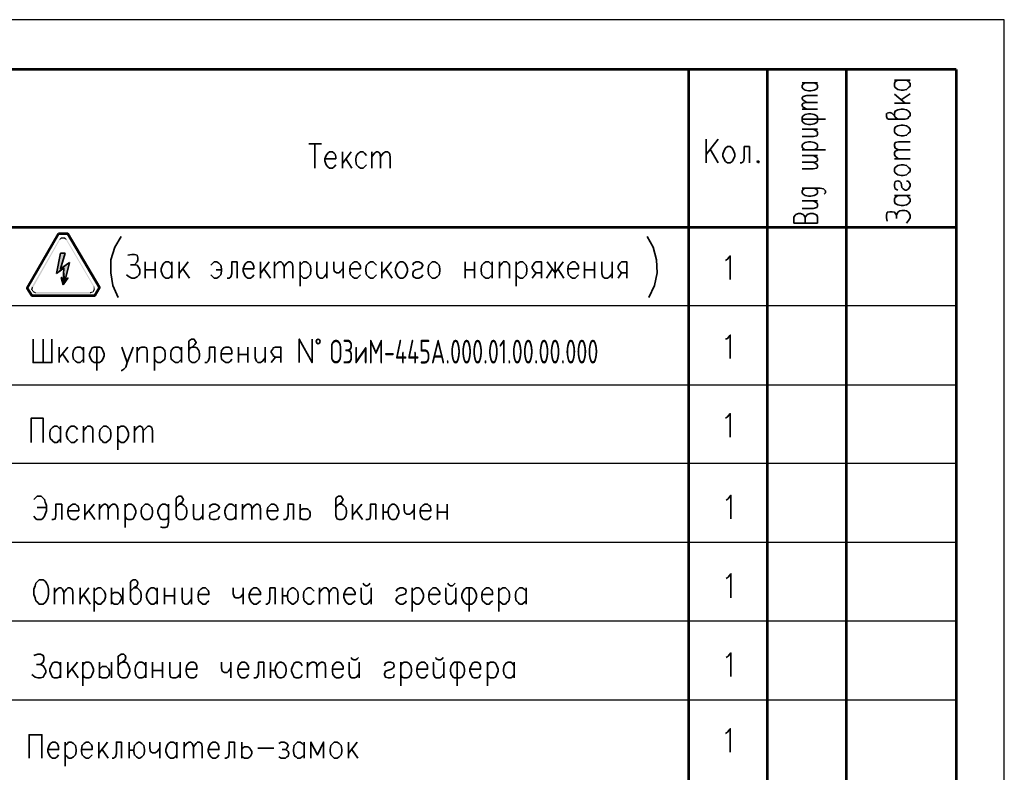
# Model space of a CAD drawing. Header units: millimetres. Extents: x -4 to 206, y 6 to 303.
# Tile 11 of 11: x 82 to 206, y 208 to 303. Entities that reach past the tile are written whole.
import ezdxf
from ezdxf.xclip import XClip

# ---------------------------------------------------------------- set-up
doc = ezdxf.new("R2010")
doc.units = ezdxf.units.MM
doc.header["$MEASUREMENT"] = 0
doc.header["$XCLIPFRAME"] = 0
doc.layers.get('0').update_dxf_attribs({"linetype": 'CONTINUOUS'})
doc.styles.add('simplex', font='simplex.shx', dxfattribs={"width": 0.9})

# ---------------------------------------------------------------- blocks, each defined once
blk = doc.blocks.new('MF4_2')
at = {"color": 7, "linetype": 'Continuous', "lineweight": 53, "true_color": 0x000007}
for p, q in [((165.95, 297.01), (165.95, 118.03)), ((175.85, 297.01), (175.85, 118.03)), ((185.84, 297.01), (185.84, 118.03))]:
    blk.add_line(p, q, dxfattribs=at)
blk = doc.blocks.new('MF607_4')
at = {"color": 7, "linetype": 'Continuous', "lineweight": 53, "true_color": 0x000007}
blk.add_lwpolyline([(199.73, 297.01), (199.73, 11.51), (15.75, 11.51)], dxfattribs=at)

msp = doc.modelspace()

# ---------------------------------------------------------------- hatches: boundary and pattern name
at = {"true_color": 0x000007}
for points in [[(86.53, 275.59), (83.23, 269.49), (83.06, 269.58)], [(86.61, 275.51), (86.53, 275.59), (83.23, 269.49)], [(86.78, 275.84), (86.87, 275.67), (86.53, 275.59)], [(86.87, 275.67), (86.53, 275.59), (86.61, 275.51)], [(87.21, 275.84), (87.12, 275.67), (86.78, 275.84)], [(87.12, 275.67), (86.78, 275.84), (86.87, 275.67)], [(87.38, 275.51), (87.21, 275.84), (87.12, 275.67)], [(87.46, 275.59), (87.38, 275.51), (87.21, 275.84)], [(90.93, 269.66), (87.38, 275.51), (87.46, 275.59)], [(90.85, 269.58), (90.93, 269.66), (87.38, 275.51)], [(86.7, 273.81), (86.19, 271.27), (86.7, 271.86)], [(86.7, 271.86), (87.29, 273.81), (86.7, 273.81)], [(87.8, 272.63), (86.7, 271.86), (87.12, 271.95)], [(87.8, 272.63), (87.12, 271.95), (87.29, 270.43)], [(87.12, 271.95), (86.7, 271.86), (86.19, 271.27)], [(87.12, 271.95), (87.04, 270.43), (87.29, 270.43)], [(86.78, 270.76), (87.04, 269.83), (87.04, 270.43)], [(87.63, 270.68), (87.29, 270.43), (87.04, 269.83)], [(87.04, 270.43), (87.04, 269.83), (87.29, 270.43)], [(91.02, 269.24), (90.85, 269.24), (90.93, 269.66)], [(90.85, 269.24), (90.93, 269.66), (90.85, 269.58)], [(83.06, 269.58), (83.23, 269.49), (82.97, 269.24)], [(83.23, 269.49), (82.97, 269.24), (83.14, 269.24)], [(82.97, 269.24), (83.14, 269.24), (83.23, 268.9)], [(83.14, 269.24), (83.23, 268.9), (83.31, 268.99)], [(83.23, 268.9), (83.31, 268.99), (83.57, 268.73)], [(83.31, 268.99), (83.57, 268.73), (83.57, 268.9)], [(83.57, 268.9), (83.57, 268.73), (90.42, 268.9)], [(83.57, 268.73), (90.42, 268.9), (90.42, 268.73)], [(90.42, 268.9), (90.85, 268.9), (90.76, 268.99)], [(90.42, 268.73), (90.42, 268.9), (90.85, 268.9)], [(90.85, 268.9), (90.76, 268.99), (91.02, 269.24)], [(90.76, 268.99), (91.02, 269.24), (90.85, 269.24)]]:
    msp.add_hatch(color=7, dxfattribs=at).paths.add_polyline_path(points)

# ---------------------------------------------------------------- linework, layer by layer
at = {"color": 7, "linetype": 'Continuous', "lineweight": 25}
for p, q in [((205.79, 303.3), (-4.17, 303.3)), ((205.79, 6.31), (205.79, 303.3))]:
    msp.add_line(p, q, dxfattribs=at)
at = {"color": 7, "linetype": 'Continuous', "lineweight": 53, "true_color": 0x000007}
for p, q in [((199.73, 297.01), (15.75, 297.01)), ((15.75, 277.11), (199.73, 277.11))]:
    msp.add_line(p, q, dxfattribs=at)
at = {"color": 7, "linetype": 'Continuous', "lineweight": 35, "true_color": 0x000007}
for p, q in [((180.26, 295.32), (182.2, 295.32)), ((191.94, 295.66), (193.89, 295.66)), ((191.94, 293.88), (193.29, 292.78)), ((192.79, 293.2), (193.89, 293.96)), ((180.26, 292.02), (182.2, 292.02)), ((191.94, 292.78), (193.89, 292.78)), ((180.26, 290.75), (183.22, 290.75)), ((180.26, 289.48), (182.2, 289.48)), ((118.03, 287.61), (119.63, 287.61)), ((118.79, 287.61), (118.79, 284.56)), ((169.67, 288.21), (168.15, 286.26)), ((168.15, 288.21), (168.15, 285.24)), ((173.65, 287.27), (173.65, 285.24)), ((122.26, 286.6), (122.26, 284.56)), ((123.36, 286.6), (122.26, 285.16)), ((125.98, 286.6), (125.98, 284.56)), ((169.67, 285.24), (168.66, 286.94)), ((180.26, 286.85), (183.22, 286.85)), ((182.2, 286.17), (180.26, 286.17)), ((122.68, 285.75), (123.44, 284.56)), ((191.94, 285.75), (193.89, 285.75)), ((191.94, 281.09), (193.89, 281.09)), ((180.26, 280.42), (182.2, 280.42)), ((192.19, 278.64), (192.19, 278.21)), ((86.7, 273.81), (86.19, 271.27)), ((86.7, 273.81), (87.29, 273.81)), ((87.8, 272.63), (87.29, 270.43)), ((96.01, 272.37), (95.5, 272.37)), ((97.37, 272.71), (97.37, 270.68)), ((98.64, 272.71), (98.64, 270.68)), ((100.75, 272.71), (100.75, 270.68)), ((101.68, 272.71), (101.68, 270.68)), ((102.79, 272.71), (101.68, 271.27)), ((108.97, 272.71), (108.97, 270.68)), ((111.93, 272.71), (111.93, 270.68)), ((113.03, 272.71), (111.93, 271.27)), ((113.71, 272.71), (113.71, 270.68)), ((116.92, 272.71), (116.92, 269.66)), ((120.31, 272.71), (120.31, 270.68)), ((122.34, 272.71), (122.34, 270.68)), ((127.25, 272.71), (127.25, 270.68)), ((128.44, 272.71), (127.25, 271.27)), ((137.75, 272.71), (137.75, 270.68)), ((138.94, 272.71), (138.94, 270.68)), ((141.14, 272.71), (141.14, 270.68)), ((142.07, 272.71), (142.07, 270.68)), ((144.19, 272.71), (144.19, 269.66)), ((149.1, 272.71), (149.1, 270.68)), ((152.82, 272.71), (152.82, 270.68)), ((154.09, 272.71), (154.09, 270.68)), ((156.29, 272.71), (156.29, 270.68)), ((87.12, 271.95), (86.19, 271.27)), ((87.12, 271.95), (87.04, 270.43)), ((97.37, 271.7), (98.64, 271.7)), ((102.11, 271.86), (102.95, 270.68)), ((107.02, 271.7), (106.34, 271.7)), ((112.35, 271.86), (113.2, 270.68)), ((127.76, 271.86), (128.52, 270.68)), ((137.75, 271.7), (138.94, 271.7)), ((146.22, 270.68), (146.73, 271.36)), ((148, 270.68), (148.76, 271.86)), ((149.44, 271.86), (150.2, 270.68)), ((152.82, 271.7), (154.09, 271.7)), ((157.06, 270.68), (157.48, 271.36)), ((84.5, 262.97), (84.5, 260.01)), ((86.53, 261.96), (86.53, 260.01)), ((87.63, 261.96), (86.53, 260.6)), ((86.95, 261.11), (87.71, 260.01)), ((89.58, 261.96), (89.58, 260.01)), ((91.27, 261.96), (91.27, 259)), ((96.36, 261.96), (96.36, 260.01)), ((98.56, 261.96), (98.56, 259)), ((101.94, 261.96), (101.94, 260.01)), ((106.18, 261.96), (106.18, 260.01)), ((109.14, 261.96), (109.14, 260.01)), ((109.14, 261.03), (110.33, 261.03)), ((110.33, 261.96), (110.33, 260.01)), ((112.53, 261.96), (112.53, 260.01)), ((113.29, 260.01), (113.8, 260.69)), ((86.7, 251.97), (86.7, 249.94)), ((89.58, 251.97), (89.58, 249.94)), ((93.9, 251.97), (93.9, 249)), ((96.01, 251.97), (96.01, 249.94)), ((83.74, 241.72), (84.92, 241.72)), ((86.87, 242.15), (86.87, 240.2)), ((89.75, 242.15), (89.75, 240.2)), ((90.93, 242.15), (89.75, 240.71)), ((90.25, 241.3), (91.02, 240.2)), ((91.61, 242.15), (91.61, 240.2)), ((94.83, 242.15), (94.83, 239.18)), ((104.65, 242.15), (104.65, 240.2)), ((108.8, 242.15), (108.8, 240.2)), ((109.64, 242.15), (109.64, 240.2)), ((116.08, 242.15), (116.08, 240.2)), ((116.92, 242.15), (116.92, 240.2)), ((123.53, 242.15), (123.53, 240.2)), ((124.71, 242.15), (123.53, 240.71)), ((124.04, 241.3), (124.8, 240.2)), ((126.49, 242.15), (126.49, 240.2)), ((127.42, 242.15), (127.42, 240.2)), ((131.32, 242.15), (131.32, 240.2)), ((134.28, 242.15), (134.28, 240.2)), ((134.28, 241.13), (135.47, 241.13)), ((135.47, 242.15), (135.47, 240.2)), ((85.94, 231.56), (85.94, 229.53)), ((89.15, 231.56), (89.15, 229.53)), ((90.25, 231.56), (89.15, 230.12)), ((90.93, 231.56), (90.93, 228.6)), ((93.13, 231.56), (93.13, 229.53)), ((94.57, 231.56), (94.57, 229.53)), ((98.89, 231.56), (98.89, 229.53)), ((99.82, 231.56), (99.82, 229.53)), ((101.09, 231.56), (101.09, 229.53)), ((103.21, 231.56), (103.21, 229.53)), ((109.73, 231.56), (109.73, 229.53)), ((113.79, 231.56), (113.79, 229.53)), ((114.72, 231.56), (114.72, 229.53)), ((119.38, 231.56), (119.38, 229.53)), ((125.9, 231.56), (125.9, 229.53)), ((131.06, 231.56), (131.06, 228.6)), ((136.57, 231.56), (136.57, 229.53)), ((138.26, 231.56), (138.26, 228.6)), ((141.99, 231.56), (141.99, 228.6)), ((145.46, 231.56), (145.46, 229.53)), ((89.58, 230.72), (90.42, 229.53)), ((99.82, 230.55), (101.09, 230.55)), ((84.16, 221.91), (83.65, 221.91)), ((86.7, 222.17), (86.7, 220.22)), ((87.63, 222.17), (87.63, 220.22)), ((88.82, 222.17), (87.63, 220.73)), ((88.14, 221.32), (88.9, 220.22)), ((89.49, 222.17), (89.49, 219.2)), ((91.61, 222.17), (91.61, 220.22)), ((93.13, 222.17), (93.13, 220.22)), ((97.45, 222.17), (97.45, 220.22)), ((98.3, 222.17), (98.3, 220.22)), ((99.57, 222.17), (99.57, 220.22)), ((101.77, 222.17), (101.77, 220.22)), ((108.2, 222.17), (108.2, 220.22)), ((112.35, 222.17), (112.35, 220.22)), ((113.2, 222.17), (113.2, 220.22)), ((117.86, 222.17), (117.86, 220.22)), ((124.38, 222.17), (124.38, 220.22)), ((129.62, 222.17), (129.62, 219.2)), ((135.04, 222.17), (135.04, 220.22)), ((136.74, 222.17), (136.74, 219.2)), ((140.55, 222.17), (140.55, 219.2)), ((143.93, 222.17), (143.93, 220.22)), ((98.3, 221.15), (99.57, 221.15)), ((87.29, 212.09), (87.29, 209.04)), ((91.52, 212.09), (91.52, 210.06)), ((92.63, 212.09), (91.52, 210.65)), ((94.4, 212.09), (94.4, 210.06)), ((95.33, 212.09), (95.33, 210.06)), ((99.23, 212.09), (99.23, 210.06)), ((101.35, 212.09), (101.35, 210.06)), ((102.28, 212.09), (102.28, 210.06)), ((108.63, 212.09), (108.63, 210.06)), ((109.56, 212.09), (109.56, 210.06)), ((111.59, 211.33), (113.62, 211.33)), ((117.43, 212.09), (117.43, 210.06)), ((123.02, 212.09), (123.02, 210.06)), ((124.12, 212.09), (123.02, 210.65)), ((91.95, 211.16), (92.71, 210.06)), ((123.44, 211.16), (124.21, 210.06))]:
    msp.add_line(p, q, dxfattribs=at)
at = {"color": 7, "linetype": 'Continuous', "lineweight": 25, "true_color": 0x000007}
for p, q in [((25.65, 267.21), (199.73, 267.21)), ((25.65, 257.22), (199.73, 257.22)), ((25.65, 247.31), (199.73, 247.31)), ((25.65, 237.32), (199.73, 237.32)), ((25.65, 227.41), (199.73, 227.41)), ((25.65, 217.42), (199.73, 217.42))]:
    msp.add_line(p, q, dxfattribs=at)
at = {"color": 7, "linetype": 'Continuous', "lineweight": 35, "true_color": 0x000007}
for points in [[(181.78, 295.32), (182.12, 295.15), (182.2, 294.98), (182.2, 294.72), (182.12, 294.56), (181.95, 294.47), (181.78, 294.39), (181.36, 294.3), (181.1, 294.3), (180.68, 294.39), (180.42, 294.56), (180.26, 294.72), (180.26, 294.98), (180.42, 295.15), (180.68, 295.32)], [(193.46, 295.66), (193.72, 295.49), (193.89, 295.23), (193.89, 294.89), (193.72, 294.72), (193.63, 294.64), (193.46, 294.47), (193.04, 294.39), (192.79, 294.39), (192.36, 294.47), (192.02, 294.72), (191.94, 294.89), (191.94, 295.23), (192.02, 295.49), (192.36, 295.66)], [(180.85, 292.86), (180.42, 293.12), (180.26, 293.29), (180.26, 293.45), (180.42, 293.62), (180.85, 293.71), (182.2, 293.71)], [(180.85, 292.02), (180.42, 292.27), (180.26, 292.44), (180.26, 292.61), (180.42, 292.78), (180.85, 292.86), (182.2, 292.86)], [(192.36, 290.75), (192.02, 291), (191.94, 291.17), (191.6, 291.51), (191.35, 291.59), (191.01, 291.51), (190.92, 291.42), (190.92, 291.08), (191.01, 290.83), (191.18, 290.75), (193.29, 290.75), (193.63, 290.83), (193.72, 291), (193.89, 291.17), (193.89, 291.51), (193.72, 291.76), (193.46, 291.93), (193.04, 292.02), (192.79, 292.02), (192.36, 291.93), (192.02, 291.76), (191.94, 291.51), (191.94, 291.17)], [(180.26, 288.54), (181.69, 288.54), (182.12, 288.63), (182.2, 288.8), (182.2, 289.05), (182.12, 289.22), (181.69, 289.48)], [(173.65, 287.27), (172.97, 287.27), (172.97, 285.83), (172.89, 285.41), (172.64, 285.24), (172.47, 285.24)], [(180.68, 286.85), (180.42, 287.02), (180.26, 287.19), (180.26, 287.44), (180.42, 287.61), (180.68, 287.78), (181.1, 287.87), (181.36, 287.87), (181.78, 287.78), (182.12, 287.61), (182.2, 287.44), (182.2, 287.19), (182.12, 287.02), (181.78, 286.85)], [(192.45, 286.85), (192.02, 287.1), (191.94, 287.36), (191.94, 287.53), (192.02, 287.78), (192.45, 287.87), (193.89, 287.87)], [(120.06, 285.75), (121.41, 285.75), (121.41, 286), (121.33, 286.34), (121.24, 286.43), (120.99, 286.6), (120.65, 286.6), (120.4, 286.43), (120.23, 286.17), (120.06, 285.75), (120.06, 285.5), (120.23, 284.99), (120.4, 284.73), (120.65, 284.56), (120.99, 284.56), (121.24, 284.73), (121.41, 284.99)], [(125.31, 286.17), (125.05, 286.43), (124.88, 286.6), (124.54, 286.6), (124.29, 286.43), (124.04, 286.17), (123.95, 285.75), (123.95, 285.5), (124.04, 284.99), (124.29, 284.73), (124.54, 284.56), (124.88, 284.56), (125.05, 284.73), (125.31, 284.99)], [(125.98, 286), (126.32, 286.43), (126.58, 286.6), (126.75, 286.6), (127, 286.43), (127.08, 286), (127.08, 284.56)], [(127.08, 286), (127.42, 286.43), (127.68, 286.6), (127.93, 286.6), (128.19, 286.43), (128.27, 286), (128.27, 284.56)], [(181.69, 286.17), (182.12, 285.92), (182.2, 285.75), (182.2, 285.58), (182.12, 285.41), (181.69, 285.33), (180.26, 285.33)], [(192.45, 285.75), (192.02, 286.09), (191.94, 286.26), (191.94, 286.51), (192.02, 286.68), (192.45, 286.85), (193.89, 286.85)], [(181.69, 285.33), (182.12, 285.07), (182.2, 284.9), (182.2, 284.73), (182.12, 284.56), (181.69, 284.48), (180.26, 284.48)], [(192.36, 281.77), (192.02, 281.94), (191.94, 282.28), (191.94, 282.53), (192.02, 282.87), (192.36, 282.96), (192.62, 282.87), (192.79, 282.7), (192.87, 282.11), (193.04, 281.94), (193.29, 281.77), (193.46, 281.77), (193.72, 281.94), (193.89, 282.28), (193.89, 282.53), (193.72, 282.87), (193.46, 282.96)], [(180.68, 282.02), (180.51, 281.94), (180.42, 281.86), (180.26, 281.69), (180.26, 281.43), (180.42, 281.26), (180.68, 281.09), (181.1, 281.01), (181.36, 281.01), (181.78, 281.09), (182.12, 281.26), (182.2, 281.43), (182.2, 281.69), (182.12, 281.86), (181.78, 282.02)], [(180.26, 282.02), (182.54, 282.02), (182.96, 281.94), (183.05, 281.86), (183.22, 281.69), (183.22, 281.43), (183.05, 281.26)], [(193.46, 281.09), (193.72, 280.84), (193.89, 280.67), (193.89, 280.33), (193.72, 280.08), (193.63, 279.99), (193.46, 279.91), (193.04, 279.82), (192.79, 279.82), (192.36, 279.91), (192.02, 280.08), (191.94, 280.33), (191.94, 280.67), (192.02, 280.84), (192.36, 281.09)], [(180.26, 279.48), (181.69, 279.48), (182.12, 279.57), (182.2, 279.74), (182.2, 279.99), (182.12, 280.16), (181.69, 280.42)], [(179.24, 278.38), (179.24, 277.62), (182.2, 277.62), (182.2, 278.38), (182.12, 278.64), (181.95, 278.72), (181.69, 278.81), (181.27, 278.81), (180.93, 278.72), (180.85, 278.64), (180.68, 278.38), (180.68, 277.62)], [(179.24, 278.38), (179.41, 278.64), (179.49, 278.72), (179.83, 278.81), (180.09, 278.81), (180.42, 278.72), (180.51, 278.64), (180.68, 278.38)], [(191.01, 277.88), (190.92, 278.3), (190.92, 278.64), (191.01, 278.98), (191.35, 279.06), (191.6, 279.06), (191.94, 278.98), (192.19, 278.64), (192.36, 278.98), (192.62, 279.15), (192.87, 279.23), (193.21, 279.23), (193.46, 279.15), (193.72, 278.98), (193.89, 278.64), (193.89, 278.3), (193.72, 277.96), (193.46, 277.62)], [(94.32, 275.93), (93.56, 274.57), (93.05, 272.97), (93.05, 271.36), (93.3, 269.75), (93.98, 268.22)], [(160.95, 268.22), (161.63, 269.75), (161.97, 271.36), (161.88, 272.97), (161.46, 274.57), (160.7, 275.93)], [(87.29, 273.81), (86.7, 271.86), (87.8, 272.63)], [(95.17, 273.56), (95.67, 273.64), (96.01, 273.64), (96.35, 273.56), (96.44, 273.22), (96.44, 272.97), (96.35, 272.71), (96.01, 272.37), (96.35, 272.29), (96.6, 271.95), (96.69, 271.7), (96.69, 271.36), (96.6, 271.1), (96.35, 270.85), (96.01, 270.68), (95.67, 270.68), (95.33, 270.85), (95, 271.1)], [(170.6, 272.88), (170.86, 273.05), (171.2, 273.47), (171.2, 270.51)], [(100.75, 271.1), (100.58, 270.85), (100.33, 270.68), (99.99, 270.68), (99.74, 270.85), (99.65, 270.93), (99.57, 271.1), (99.4, 271.53), (99.4, 271.86), (99.57, 272.29), (99.74, 272.54), (99.99, 272.71), (100.33, 272.71), (100.58, 272.54), (100.75, 272.29)], [(105.66, 272.29), (105.92, 272.54), (106.09, 272.71), (106.43, 272.71), (106.68, 272.54), (106.93, 272.29), (107.02, 271.86), (107.02, 271.53), (106.93, 271.1), (106.68, 270.85), (106.43, 270.68), (106.09, 270.68), (105.92, 270.85), (105.66, 271.1)], [(108.97, 272.71), (108.29, 272.71), (108.29, 271.27), (108.2, 270.85), (107.95, 270.68), (107.7, 270.68)], [(109.73, 271.86), (111.08, 271.86), (111.08, 272.12), (111, 272.37), (110.91, 272.54), (110.66, 272.71), (110.32, 272.71), (110.07, 272.54), (109.9, 272.29), (109.73, 271.86), (109.73, 271.53), (109.9, 271.1), (110.07, 270.85), (110.32, 270.68), (110.66, 270.68), (110.91, 270.85), (111.08, 271.1)], [(113.71, 272.12), (114.05, 272.54), (114.3, 272.71), (114.55, 272.71), (114.72, 272.54), (114.89, 272.12), (114.89, 270.68)], [(114.89, 272.12), (115.23, 272.54), (115.49, 272.71), (115.65, 272.71), (115.91, 272.54), (115.99, 272.12), (115.99, 270.68)], [(116.92, 272.29), (117.18, 272.54), (117.35, 272.71), (117.69, 272.71), (117.94, 272.54), (118.19, 272.29), (118.28, 271.86), (118.28, 271.53), (118.19, 271.1), (117.94, 270.85), (117.69, 270.68), (117.35, 270.68), (117.18, 270.85), (116.92, 271.1)], [(119.04, 272.71), (119.04, 271.27), (119.21, 270.85), (119.46, 270.68), (119.8, 270.68), (119.97, 270.85), (120.31, 271.27)], [(121.16, 272.71), (121.16, 271.95), (121.24, 271.53), (121.5, 271.36), (121.84, 271.36), (122, 271.53), (122.34, 271.95)], [(123.19, 271.86), (124.54, 271.86), (124.54, 272.12), (124.46, 272.37), (124.29, 272.54), (124.12, 272.71), (123.78, 272.71), (123.53, 272.54), (123.27, 272.29), (123.19, 271.86), (123.19, 271.53), (123.27, 271.1), (123.53, 270.85), (123.78, 270.68), (124.12, 270.68), (124.29, 270.85), (124.54, 271.1)], [(126.58, 272.29), (126.32, 272.54), (126.15, 272.71), (125.81, 272.71), (125.56, 272.54), (125.31, 272.29), (125.22, 271.86), (125.22, 271.53), (125.31, 271.1), (125.56, 270.85), (125.81, 270.68), (126.15, 270.68), (126.32, 270.85), (126.58, 271.1)], [(131.15, 272.29), (131.23, 272.54), (131.57, 272.71), (131.91, 272.71), (132.25, 272.54), (132.42, 272.29), (132.25, 271.95), (132.08, 271.86), (131.49, 271.7), (131.23, 271.53), (131.15, 271.27), (131.15, 271.1), (131.23, 270.85), (131.57, 270.68), (131.91, 270.68), (132.25, 270.85), (132.42, 271.1)], [(141.14, 271.1), (140.89, 270.85), (140.72, 270.68), (140.38, 270.68), (140.12, 270.85), (140.04, 270.93), (139.87, 271.1), (139.78, 271.53), (139.78, 271.86), (139.87, 272.29), (140.12, 272.54), (140.38, 272.71), (140.72, 272.71), (140.89, 272.54), (141.14, 272.29)], [(142.07, 272.12), (142.41, 272.54), (142.58, 272.71), (143, 272.71), (143.17, 272.54), (143.34, 272.29), (143.34, 270.68)], [(144.19, 272.29), (144.44, 272.54), (144.7, 272.71), (145.03, 272.71), (145.2, 272.54), (145.46, 272.29), (145.54, 271.86), (145.54, 271.53), (145.46, 271.1), (145.2, 270.85), (145.03, 270.68), (144.7, 270.68), (144.44, 270.85), (144.19, 271.1)], [(147.4, 270.68), (147.4, 272.71), (146.73, 272.71), (146.47, 272.54), (146.39, 272.37), (146.22, 272.12), (146.22, 271.95), (146.39, 271.7), (146.47, 271.53), (146.73, 271.36), (147.4, 271.36)], [(150.11, 272.71), (149.1, 271.36), (148.08, 272.71)], [(150.71, 271.86), (152.06, 271.86), (152.06, 272.12), (151.98, 272.37), (151.81, 272.54), (151.64, 272.71), (151.3, 272.71), (151.05, 272.54), (150.79, 272.29), (150.71, 271.86), (150.71, 271.53), (150.79, 271.1), (151.05, 270.85), (151.3, 270.68), (151.64, 270.68), (151.81, 270.85), (152.06, 271.1)], [(155.02, 272.71), (155.02, 271.27), (155.11, 270.85), (155.36, 270.68), (155.7, 270.68), (155.96, 270.85), (156.29, 271.27)], [(158.16, 270.68), (158.16, 272.71), (157.48, 272.71), (157.31, 272.54), (157.14, 272.37), (157.06, 272.12), (157.06, 271.95), (157.14, 271.7), (157.31, 271.53), (157.48, 271.36), (158.16, 271.36)], [(87.04, 270.43), (86.78, 270.76), (87.04, 269.83)], [(87.04, 269.83), (87.63, 270.68), (87.29, 270.43)], [(170.6, 262.97), (170.86, 263.06), (171.2, 263.48), (171.2, 260.52)], [(83.23, 262.97), (83.23, 260.01), (85.6, 260.01), (85.6, 262.97)], [(102.87, 261.54), (103.04, 261.87), (103.3, 261.96), (103.64, 262.3), (103.81, 262.55), (103.64, 262.81), (103.55, 262.97), (103.21, 262.97), (102.96, 262.81), (102.87, 262.72), (102.87, 260.6), (102.96, 260.27), (103.04, 260.18), (103.3, 260.01), (103.64, 260.01), (103.89, 260.18), (104.14, 260.43), (104.23, 260.86), (104.23, 261.11), (104.14, 261.54), (103.89, 261.87), (103.64, 261.96), (103.3, 261.96)], [(116.82, 260.01), (116.82, 262.97), (118.43, 260.01), (118.43, 262.97)], [(89.58, 260.43), (89.32, 260.18), (89.15, 260.01), (88.82, 260.01), (88.56, 260.18), (88.48, 260.27), (88.31, 260.43), (88.22, 260.86), (88.22, 261.11), (88.31, 261.54), (88.56, 261.87), (88.82, 261.96), (89.15, 261.96), (89.32, 261.87), (89.58, 261.54)], [(94.41, 261.96), (95.09, 260.01), (95.85, 261.96)], [(96.36, 261.45), (96.69, 261.87), (96.95, 261.96), (97.29, 261.96), (97.54, 261.87), (97.63, 261.54), (97.63, 260.01)], [(98.56, 261.54), (98.73, 261.87), (98.98, 261.96), (99.32, 261.96), (99.57, 261.87), (99.83, 261.54), (99.91, 261.11), (99.91, 260.86), (99.83, 260.43), (99.57, 260.18), (99.32, 260.01), (98.98, 260.01), (98.73, 260.18), (98.56, 260.43)], [(101.94, 260.43), (101.69, 260.18), (101.52, 260.01), (101.18, 260.01), (100.93, 260.18), (100.84, 260.27), (100.67, 260.43), (100.59, 260.86), (100.59, 261.11), (100.67, 261.54), (100.93, 261.87), (101.18, 261.96), (101.52, 261.96), (101.69, 261.87), (101.94, 261.54)], [(106.18, 261.96), (105.5, 261.96), (105.5, 260.6), (105.33, 260.18), (105.16, 260.01), (104.91, 260.01)], [(106.94, 261.11), (108.29, 261.11), (108.29, 261.45), (108.21, 261.7), (108.12, 261.87), (107.87, 261.96), (107.53, 261.96), (107.28, 261.87), (107.02, 261.54), (106.94, 261.11), (106.94, 260.86), (107.02, 260.43), (107.28, 260.18), (107.53, 260.01), (107.87, 260.01), (108.12, 260.18), (108.29, 260.43)], [(111.26, 261.96), (111.26, 260.6), (111.43, 260.18), (111.6, 260.01), (111.93, 260.01), (112.19, 260.18), (112.53, 260.6)], [(114.47, 260.01), (114.47, 261.96), (113.8, 261.96), (113.54, 261.87), (113.46, 261.7), (113.29, 261.45), (113.29, 261.28), (113.46, 261.03), (113.54, 260.86), (113.8, 260.69), (114.47, 260.69)], [(95.09, 260.01), (94.92, 259.42), (94.66, 259.16), (94.41, 259), (94.32, 259)], [(170.6, 252.98), (170.86, 253.15), (171.2, 253.58), (171.2, 250.61)], [(82.97, 249.94), (82.97, 252.98), (84.5, 252.98), (84.5, 249.94)], [(86.7, 250.36), (86.44, 250.11), (86.28, 249.94), (85.94, 249.94), (85.68, 250.11), (85.6, 250.27), (85.43, 250.36), (85.34, 250.78), (85.34, 251.12), (85.43, 251.54), (85.68, 251.8), (85.94, 251.97), (86.28, 251.97), (86.44, 251.8), (86.7, 251.54)], [(88.82, 251.54), (88.65, 251.8), (88.39, 251.97), (88.05, 251.97), (87.8, 251.8), (87.63, 251.54), (87.46, 251.12), (87.46, 250.78), (87.63, 250.36), (87.8, 250.11), (88.05, 249.94), (88.39, 249.94), (88.65, 250.11), (88.82, 250.36)], [(89.58, 251.38), (89.92, 251.8), (90.09, 251.97), (90.42, 251.97), (90.68, 251.8), (90.76, 251.54), (90.76, 249.94)], [(93.9, 251.54), (94.06, 251.8), (94.32, 251.97), (94.66, 251.97), (94.91, 251.8), (95.08, 251.54), (95.25, 251.12), (95.25, 250.78), (95.08, 250.36), (94.91, 250.11), (94.66, 249.94), (94.32, 249.94), (94.06, 250.11), (93.9, 250.36)], [(96.01, 251.38), (96.35, 251.8), (96.6, 251.97), (96.77, 251.97), (97.03, 251.8), (97.11, 251.38), (97.11, 249.94)], [(97.11, 251.38), (97.54, 251.8), (97.71, 251.97), (97.96, 251.97), (98.21, 251.8), (98.3, 251.38), (98.3, 249.94)], [(83.31, 242.74), (83.57, 242.99), (83.74, 243.16), (84.24, 243.16), (84.41, 242.99), (84.67, 242.74), (84.75, 242.4), (84.92, 241.98), (84.92, 241.3), (84.75, 240.88), (84.67, 240.62), (84.41, 240.28), (84.24, 240.2), (83.74, 240.2), (83.57, 240.28), (83.31, 240.62)], [(101.26, 241.72), (101.52, 241.98), (101.68, 242.15), (102.02, 242.4), (102.19, 242.74), (102.02, 242.99), (101.94, 243.16), (101.6, 243.16), (101.35, 242.99), (101.26, 242.82), (101.26, 240.71), (101.35, 240.45), (101.52, 240.28), (101.68, 240.2), (102.02, 240.2), (102.28, 240.28), (102.53, 240.62), (102.62, 241.05), (102.62, 241.3), (102.53, 241.72), (102.28, 241.98), (102.02, 242.15), (101.68, 242.15)], [(121.41, 241.72), (121.58, 241.98), (121.84, 242.15), (122.17, 242.4), (122.34, 242.74), (122.17, 242.99), (122.09, 243.16), (121.75, 243.16), (121.5, 242.99), (121.41, 242.82), (121.41, 240.71), (121.5, 240.45), (121.58, 240.28), (121.84, 240.2), (122.17, 240.2), (122.43, 240.28), (122.68, 240.62), (122.77, 241.05), (122.77, 241.3), (122.68, 241.72), (122.43, 241.98), (122.17, 242.15), (121.84, 242.15)], [(170.69, 242.65), (170.94, 242.82), (171.28, 243.25), (171.28, 240.28)], [(86.87, 242.15), (86.11, 242.15), (86.11, 240.71), (86.02, 240.28), (85.77, 240.2), (85.6, 240.2)], [(87.63, 241.3), (88.98, 241.3), (88.98, 241.55), (88.9, 241.89), (88.73, 241.98), (88.56, 242.15), (88.22, 242.15), (87.97, 241.98), (87.71, 241.72), (87.63, 241.3), (87.63, 241.05), (87.71, 240.62), (87.97, 240.28), (88.22, 240.2), (88.56, 240.2), (88.73, 240.28), (88.98, 240.62)], [(91.61, 241.55), (91.95, 241.98), (92.2, 242.15), (92.37, 242.15), (92.63, 241.98), (92.71, 241.55), (92.71, 240.2)], [(92.71, 241.55), (93.05, 241.98), (93.3, 242.15), (93.56, 242.15), (93.73, 241.98), (93.9, 241.55), (93.9, 240.2)], [(94.83, 241.72), (95, 241.98), (95.25, 242.15), (95.59, 242.15), (95.84, 241.98), (96.01, 241.72), (96.18, 241.3), (96.18, 241.05), (96.01, 240.62), (95.84, 240.28), (95.59, 240.2), (95.25, 240.2), (95, 240.28), (94.83, 240.62)], [(100.33, 241.72), (100.25, 241.89), (100.16, 241.98), (99.91, 242.15), (99.57, 242.15), (99.31, 241.98), (99.14, 241.72), (98.98, 241.3), (98.98, 241.05), (99.14, 240.62), (99.31, 240.28), (99.57, 240.2), (99.91, 240.2), (100.16, 240.28), (100.33, 240.62)], [(100.33, 242.15), (100.33, 239.86), (100.25, 239.44), (100.16, 239.27), (99.91, 239.18), (99.57, 239.18), (99.31, 239.27)], [(103.46, 242.15), (103.46, 240.71), (103.55, 240.28), (103.8, 240.2), (104.14, 240.2), (104.31, 240.28), (104.65, 240.71)], [(105.49, 241.72), (105.58, 241.98), (105.92, 242.15), (106.26, 242.15), (106.6, 241.98), (106.76, 241.72), (106.6, 241.47), (106.43, 241.3), (105.83, 241.13), (105.58, 241.05), (105.49, 240.71), (105.49, 240.62), (105.58, 240.28), (105.92, 240.2), (106.26, 240.2), (106.6, 240.28), (106.76, 240.62)], [(108.8, 240.62), (108.54, 240.28), (108.29, 240.2), (107.95, 240.2), (107.78, 240.28), (107.61, 240.45), (107.53, 240.62), (107.44, 241.05), (107.44, 241.3), (107.53, 241.72), (107.78, 241.98), (107.95, 242.15), (108.29, 242.15), (108.54, 241.98), (108.8, 241.72)], [(109.64, 241.55), (109.98, 241.98), (110.24, 242.15), (110.49, 242.15), (110.74, 241.98), (110.83, 241.55), (110.83, 240.2)], [(110.83, 241.55), (111.17, 241.98), (111.42, 242.15), (111.59, 242.15), (111.84, 241.98), (111.93, 241.55), (111.93, 240.2)], [(112.78, 241.3), (114.13, 241.3), (114.13, 241.55), (113.96, 241.89), (113.88, 241.98), (113.62, 242.15), (113.28, 242.15), (113.11, 241.98), (112.86, 241.72), (112.78, 241.3), (112.78, 241.05), (112.86, 240.62), (113.11, 240.28), (113.28, 240.2), (113.62, 240.2), (113.88, 240.28), (114.13, 240.62)], [(116.08, 242.15), (115.4, 242.15), (115.4, 240.71), (115.23, 240.28), (115.06, 240.2), (114.81, 240.2)], [(116.92, 241.3), (117.09, 241.47), (117.26, 241.55), (117.6, 241.55), (117.77, 241.55), (117.94, 241.47), (118.11, 241.3), (118.19, 241.05), (118.19, 240.71), (118.11, 240.45), (117.94, 240.28), (117.77, 240.2), (117.26, 240.2), (117.09, 240.28), (116.92, 240.45)], [(126.49, 242.15), (125.81, 242.15), (125.81, 240.71), (125.73, 240.28), (125.48, 240.2), (125.22, 240.2)], [(127.42, 241.13), (128.02, 241.13), (128.02, 241.3), (128.1, 241.72), (128.35, 241.98), (128.52, 242.15), (128.78, 242.15), (129.03, 241.98), (129.2, 241.72), (129.37, 241.3), (129.37, 241.05), (129.2, 240.62), (129.03, 240.28), (128.78, 240.2), (128.52, 240.2), (128.35, 240.28), (128.1, 240.62), (128.02, 241.05), (128.02, 241.13)], [(130.05, 242.15), (130.05, 241.47), (130.13, 241.05), (130.39, 240.88), (130.73, 240.88), (130.98, 241.05), (131.32, 241.47)], [(132.08, 241.3), (133.43, 241.3), (133.43, 241.55), (133.35, 241.89), (133.18, 241.98), (133.01, 242.15), (132.67, 242.15), (132.42, 241.98), (132.16, 241.72), (132.08, 241.3), (132.08, 241.05), (132.16, 240.62), (132.42, 240.28), (132.67, 240.2), (133.01, 240.2), (133.18, 240.28), (133.43, 240.62)], [(95.5, 231.14), (95.76, 231.39), (95.93, 231.56), (96.35, 231.82), (96.44, 232.16), (96.35, 232.41), (96.18, 232.58), (95.84, 232.58), (95.59, 232.41), (95.5, 232.24), (95.5, 230.12), (95.59, 229.87), (95.76, 229.7), (95.93, 229.53), (96.35, 229.53), (96.52, 229.7), (96.77, 229.95), (96.86, 230.38), (96.86, 230.72), (96.77, 231.14), (96.52, 231.39), (96.35, 231.56), (95.93, 231.56)], [(170.69, 232.75), (170.94, 232.92), (171.28, 233.34), (171.28, 230.29)], [(85.94, 230.97), (86.28, 231.39), (86.53, 231.56), (86.78, 231.56), (86.95, 231.39), (87.12, 230.97), (87.12, 229.53)], [(87.12, 230.97), (87.46, 231.39), (87.63, 231.56), (87.88, 231.56), (88.14, 231.39), (88.22, 230.97), (88.22, 229.53)], [(90.93, 231.14), (91.19, 231.39), (91.44, 231.56), (91.78, 231.56), (91.95, 231.39), (92.2, 231.14), (92.37, 230.72), (92.37, 230.38), (92.2, 229.95), (91.95, 229.7), (91.78, 229.53), (91.44, 229.53), (91.19, 229.7), (90.93, 229.95)], [(98.89, 229.95), (98.72, 229.7), (98.47, 229.53), (98.13, 229.53), (97.87, 229.7), (97.79, 229.87), (97.71, 229.95), (97.54, 230.38), (97.54, 230.72), (97.71, 231.14), (97.87, 231.39), (98.13, 231.56), (98.47, 231.56), (98.72, 231.39), (98.89, 231.14)], [(102.02, 231.56), (102.02, 230.12), (102.11, 229.7), (102.36, 229.53), (102.7, 229.53), (102.87, 229.7), (103.21, 230.12)], [(104.06, 230.72), (105.41, 230.72), (105.41, 230.97), (105.33, 231.22), (105.16, 231.39), (104.99, 231.56), (104.65, 231.56), (104.39, 231.39), (104.14, 231.14), (104.06, 230.72), (104.06, 230.38), (104.14, 229.95), (104.39, 229.7), (104.65, 229.53), (104.99, 229.53), (105.16, 229.7), (105.41, 229.95)], [(108.46, 231.56), (108.46, 230.8), (108.63, 230.38), (108.8, 230.29), (109.14, 230.29), (109.39, 230.38), (109.73, 230.8)], [(110.49, 230.72), (111.93, 230.72), (111.93, 230.97), (111.76, 231.22), (111.68, 231.39), (111.42, 231.56), (111.08, 231.56), (110.83, 231.39), (110.66, 231.14), (110.49, 230.72), (110.49, 230.38), (110.66, 229.95), (110.83, 229.7), (111.08, 229.53), (111.42, 229.53), (111.68, 229.7), (111.93, 229.95)], [(113.79, 231.56), (113.11, 231.56), (113.11, 230.12), (113.03, 229.7), (112.78, 229.53), (112.61, 229.53)], [(114.72, 230.55), (115.32, 230.55), (115.32, 230.72), (115.4, 231.14), (115.65, 231.39), (115.91, 231.56), (116.08, 231.56), (116.33, 231.39), (116.59, 231.14), (116.67, 230.72), (116.67, 230.38), (116.59, 229.95), (116.33, 229.7), (116.08, 229.53), (115.91, 229.53), (115.65, 229.7), (115.4, 229.95), (115.32, 230.38), (115.32, 230.55)], [(118.7, 231.14), (118.45, 231.39), (118.28, 231.56), (117.94, 231.56), (117.69, 231.39), (117.43, 231.14), (117.35, 230.72), (117.35, 230.38), (117.43, 229.95), (117.69, 229.7), (117.94, 229.53), (118.28, 229.53), (118.45, 229.7), (118.7, 229.95)], [(119.38, 230.97), (119.72, 231.39), (119.97, 231.56), (120.23, 231.56), (120.4, 231.39), (120.57, 230.97), (120.57, 229.53)], [(120.57, 230.97), (120.9, 231.39), (121.07, 231.56), (121.33, 231.56), (121.58, 231.39), (121.67, 230.97), (121.67, 229.53)], [(122.43, 230.72), (123.87, 230.72), (123.87, 230.97), (123.7, 231.22), (123.61, 231.39), (123.36, 231.56), (123.02, 231.56), (122.77, 231.39), (122.6, 231.14), (122.43, 230.72), (122.43, 230.38), (122.6, 229.95), (122.77, 229.7), (123.02, 229.53), (123.36, 229.53), (123.61, 229.7), (123.87, 229.95)], [(124.63, 231.56), (124.63, 230.12), (124.71, 229.7), (124.97, 229.53), (125.31, 229.53), (125.56, 229.7), (125.9, 230.12)], [(124.88, 232.16), (124.97, 231.99), (125.22, 231.82), (125.39, 231.82), (125.65, 231.99), (125.73, 232.16)], [(129.03, 231.14), (129.2, 231.39), (129.54, 231.56), (129.88, 231.56), (130.22, 231.39), (130.3, 231.14), (130.22, 230.8), (129.96, 230.72), (129.37, 230.55), (129.2, 230.38), (129.03, 230.12), (129.03, 229.95), (129.2, 229.7), (129.54, 229.53), (129.88, 229.53), (130.22, 229.7), (130.3, 229.95)], [(131.06, 231.14), (131.32, 231.39), (131.57, 231.56), (131.91, 231.56), (132.16, 231.39), (132.33, 231.14), (132.5, 230.72), (132.5, 230.38), (132.33, 229.95), (132.16, 229.7), (131.91, 229.53), (131.57, 229.53), (131.32, 229.7), (131.06, 229.95)], [(133.18, 230.72), (134.54, 230.72), (134.54, 230.97), (134.37, 231.22), (134.28, 231.39), (134.03, 231.56), (133.69, 231.56), (133.52, 231.39), (133.27, 231.14), (133.18, 230.72), (133.18, 230.38), (133.27, 229.95), (133.52, 229.7), (133.69, 229.53), (134.03, 229.53), (134.28, 229.7), (134.54, 229.95)], [(135.3, 231.56), (135.3, 230.12), (135.38, 229.7), (135.64, 229.53), (135.97, 229.53), (136.23, 229.7), (136.57, 230.12)], [(135.55, 232.16), (135.64, 231.99), (135.89, 231.82), (136.14, 231.82), (136.31, 231.99), (136.48, 232.16)], [(139.87, 230.72), (141.22, 230.72), (141.22, 230.97), (141.14, 231.22), (140.97, 231.39), (140.8, 231.56), (140.46, 231.56), (140.21, 231.39), (139.95, 231.14), (139.87, 230.72), (139.87, 230.38), (139.95, 229.95), (140.21, 229.7), (140.46, 229.53), (140.8, 229.53), (140.97, 229.7), (141.22, 229.95)], [(141.99, 231.14), (142.24, 231.39), (142.49, 231.56), (142.83, 231.56), (143, 231.39), (143.26, 231.14), (143.34, 230.72), (143.34, 230.38), (143.26, 229.95), (143, 229.7), (142.83, 229.53), (142.49, 229.53), (142.24, 229.7), (141.99, 229.95)], [(145.46, 229.95), (145.2, 229.7), (144.95, 229.53), (144.61, 229.53), (144.44, 229.7), (144.27, 229.87), (144.19, 229.95), (144.1, 230.38), (144.1, 230.72), (144.19, 231.14), (144.44, 231.39), (144.61, 231.56), (144.95, 231.56), (145.2, 231.39), (145.46, 231.14)], [(93.13, 230.72), (93.22, 230.8), (93.47, 230.97), (93.81, 230.97), (93.9, 230.97), (94.15, 230.8), (94.23, 230.72), (94.4, 230.38), (94.4, 230.12), (94.23, 229.87), (94.15, 229.7), (93.9, 229.53), (93.47, 229.53), (93.22, 229.7), (93.13, 229.87)], [(83.31, 223.01), (83.82, 223.18), (84.16, 223.18), (84.5, 223.01), (84.58, 222.76), (84.58, 222.5), (84.5, 222.17), (84.16, 221.91), (84.5, 221.74), (84.67, 221.49), (84.84, 221.15), (84.84, 220.9), (84.67, 220.64), (84.5, 220.3), (84.16, 220.22), (83.82, 220.22), (83.48, 220.3), (83.06, 220.64)], [(93.98, 221.74), (94.23, 222.08), (94.49, 222.17), (94.83, 222.5), (94.91, 222.76), (94.83, 223.01), (94.66, 223.18), (94.32, 223.18), (94.15, 223.01), (93.98, 222.93), (93.98, 220.73), (94.15, 220.47), (94.23, 220.3), (94.49, 220.22), (94.83, 220.22), (95.08, 220.3), (95.25, 220.64), (95.42, 221.06), (95.42, 221.32), (95.25, 221.74), (95.08, 222.08), (94.83, 222.17), (94.49, 222.17)], [(123.36, 222.76), (123.44, 222.59), (123.7, 222.5), (123.95, 222.5), (124.12, 222.59), (124.29, 222.76)], [(134.03, 222.76), (134.11, 222.59), (134.37, 222.5), (134.62, 222.5), (134.87, 222.59), (134.96, 222.76)], [(170.69, 222.76), (170.94, 222.93), (171.28, 223.35), (171.28, 220.39)], [(86.7, 220.64), (86.53, 220.3), (86.28, 220.22), (85.94, 220.22), (85.68, 220.3), (85.6, 220.47), (85.51, 220.64), (85.34, 221.06), (85.34, 221.32), (85.51, 221.74), (85.68, 222.08), (85.94, 222.17), (86.28, 222.17), (86.53, 222.08), (86.7, 221.74)], [(89.49, 221.74), (89.66, 222.08), (89.92, 222.17), (90.25, 222.17), (90.51, 222.08), (90.68, 221.74), (90.85, 221.32), (90.85, 221.06), (90.68, 220.64), (90.51, 220.3), (90.25, 220.22), (89.92, 220.22), (89.66, 220.3), (89.49, 220.64)], [(91.61, 221.32), (91.78, 221.49), (91.95, 221.66), (92.29, 221.66), (92.46, 221.66), (92.63, 221.49), (92.79, 221.32), (92.88, 221.06), (92.88, 220.73), (92.79, 220.47), (92.63, 220.3), (92.46, 220.22), (91.95, 220.22), (91.78, 220.3), (91.61, 220.47)], [(97.45, 220.64), (97.2, 220.3), (96.94, 220.22), (96.6, 220.22), (96.44, 220.3), (96.27, 220.47), (96.18, 220.64), (96.1, 221.06), (96.1, 221.32), (96.18, 221.74), (96.44, 222.08), (96.6, 222.17), (96.94, 222.17), (97.2, 222.08), (97.45, 221.74)], [(100.5, 222.17), (100.5, 220.73), (100.58, 220.3), (100.84, 220.22), (101.18, 220.22), (101.43, 220.3), (101.77, 220.73)], [(102.53, 221.32), (103.89, 221.32), (103.89, 221.66), (103.8, 221.91), (103.72, 222.08), (103.46, 222.17), (103.12, 222.17), (102.87, 222.08), (102.62, 221.74), (102.53, 221.32), (102.53, 221.06), (102.62, 220.64), (102.87, 220.3), (103.12, 220.22), (103.46, 220.22), (103.72, 220.3), (103.89, 220.64)], [(107.02, 222.17), (107.02, 221.49), (107.1, 221.06), (107.36, 220.9), (107.7, 220.9), (107.87, 221.06), (108.2, 221.49)], [(109.05, 221.32), (110.41, 221.32), (110.41, 221.66), (110.24, 221.91), (110.15, 222.08), (109.9, 222.17), (109.56, 222.17), (109.39, 222.08), (109.14, 221.74), (109.05, 221.32), (109.05, 221.06), (109.14, 220.64), (109.39, 220.3), (109.56, 220.22), (109.9, 220.22), (110.15, 220.3), (110.41, 220.64)], [(112.35, 222.17), (111.68, 222.17), (111.68, 220.73), (111.51, 220.3), (111.34, 220.22), (111.08, 220.22)], [(113.2, 221.15), (113.79, 221.15), (113.79, 221.32), (113.88, 221.74), (114.13, 222.08), (114.38, 222.17), (114.55, 222.17), (114.81, 222.08), (115.06, 221.74), (115.15, 221.32), (115.15, 221.06), (115.06, 220.64), (114.81, 220.3), (114.55, 220.22), (114.38, 220.22), (114.13, 220.3), (113.88, 220.64), (113.79, 221.06), (113.79, 221.15)], [(117.18, 221.74), (117.01, 222.08), (116.76, 222.17), (116.42, 222.17), (116.16, 222.08), (115.99, 221.74), (115.82, 221.32), (115.82, 221.06), (115.99, 220.64), (116.16, 220.3), (116.42, 220.22), (116.76, 220.22), (117.01, 220.3), (117.18, 220.64)], [(117.86, 221.66), (118.19, 222.08), (118.45, 222.17), (118.7, 222.17), (118.96, 222.08), (119.04, 221.66), (119.04, 220.22)], [(119.04, 221.66), (119.38, 222.08), (119.63, 222.17), (119.8, 222.17), (120.06, 222.08), (120.14, 221.66), (120.14, 220.22)], [(120.99, 221.32), (122.34, 221.32), (122.34, 221.66), (122.17, 221.91), (122.09, 222.08), (121.84, 222.17), (121.5, 222.17), (121.33, 222.08), (121.07, 221.74), (120.99, 221.32), (120.99, 221.06), (121.07, 220.64), (121.33, 220.3), (121.5, 220.22), (121.84, 220.22), (122.09, 220.3), (122.34, 220.64)], [(123.11, 222.17), (123.11, 220.73), (123.27, 220.3), (123.44, 220.22), (123.78, 220.22), (124.04, 220.3), (124.38, 220.73)], [(127.59, 221.74), (127.68, 222.08), (128.02, 222.17), (128.35, 222.17), (128.69, 222.08), (128.78, 221.74), (128.69, 221.49), (128.44, 221.32), (127.93, 221.15), (127.68, 221.06), (127.59, 220.73), (127.59, 220.64), (127.68, 220.3), (128.02, 220.22), (128.35, 220.22), (128.69, 220.3), (128.78, 220.64)], [(129.62, 221.74), (129.79, 222.08), (130.05, 222.17), (130.39, 222.17), (130.64, 222.08), (130.89, 221.74), (130.98, 221.32), (130.98, 221.06), (130.89, 220.64), (130.64, 220.3), (130.39, 220.22), (130.05, 220.22), (129.79, 220.3), (129.62, 220.64)], [(131.66, 221.32), (133.01, 221.32), (133.01, 221.66), (132.93, 221.91), (132.76, 222.08), (132.59, 222.17), (132.25, 222.17), (132, 222.08), (131.74, 221.74), (131.66, 221.32), (131.66, 221.06), (131.74, 220.64), (132, 220.3), (132.25, 220.22), (132.59, 220.22), (132.76, 220.3), (133.01, 220.64)], [(133.77, 222.17), (133.77, 220.73), (133.94, 220.3), (134.11, 220.22), (134.54, 220.22), (134.7, 220.3), (135.04, 220.73)], [(138.35, 221.32), (139.7, 221.32), (139.7, 221.66), (139.62, 221.91), (139.53, 222.08), (139.28, 222.17), (138.94, 222.17), (138.68, 222.08), (138.51, 221.74), (138.35, 221.32), (138.35, 221.06), (138.51, 220.64), (138.68, 220.3), (138.94, 220.22), (139.28, 220.22), (139.53, 220.3), (139.7, 220.64)], [(140.55, 221.74), (140.72, 222.08), (140.97, 222.17), (141.31, 222.17), (141.56, 222.08), (141.73, 221.74), (141.9, 221.32), (141.9, 221.06), (141.73, 220.64), (141.56, 220.3), (141.31, 220.22), (140.97, 220.22), (140.72, 220.3), (140.55, 220.64)], [(143.93, 220.64), (143.68, 220.3), (143.51, 220.22), (143.17, 220.22), (142.92, 220.3), (142.83, 220.47), (142.66, 220.64), (142.58, 221.06), (142.58, 221.32), (142.66, 221.74), (142.92, 222.08), (143.17, 222.17), (143.51, 222.17), (143.68, 222.08), (143.93, 221.74)], [(170.6, 213.19), (170.86, 213.36), (171.2, 213.78), (171.2, 210.82)], [(82.72, 210.06), (82.72, 213.02), (84.33, 213.02), (84.33, 210.06)], [(85.09, 211.16), (86.44, 211.16), (86.44, 211.5), (86.36, 211.75), (86.28, 211.92), (86.02, 212.09), (85.68, 212.09), (85.43, 211.92), (85.26, 211.67), (85.09, 211.16), (85.09, 210.9), (85.26, 210.48), (85.43, 210.23), (85.68, 210.06), (86.02, 210.06), (86.28, 210.23), (86.44, 210.48)], [(87.29, 211.67), (87.55, 211.92), (87.71, 212.09), (88.05, 212.09), (88.31, 211.92), (88.56, 211.67), (88.65, 211.16), (88.65, 210.9), (88.56, 210.48), (88.31, 210.23), (88.05, 210.06), (87.71, 210.06), (87.55, 210.23), (87.29, 210.48)], [(89.32, 211.16), (90.68, 211.16), (90.68, 211.5), (90.59, 211.75), (90.42, 211.92), (90.25, 212.09), (89.92, 212.09), (89.66, 211.92), (89.41, 211.67), (89.32, 211.16), (89.32, 210.9), (89.41, 210.48), (89.66, 210.23), (89.92, 210.06), (90.25, 210.06), (90.42, 210.23), (90.68, 210.48)], [(94.4, 212.09), (93.73, 212.09), (93.73, 210.65), (93.64, 210.23), (93.39, 210.06), (93.22, 210.06)], [(95.33, 211.07), (95.93, 211.07), (95.93, 211.16), (96.01, 211.67), (96.27, 211.92), (96.52, 212.09), (96.69, 212.09), (96.94, 211.92), (97.2, 211.67), (97.28, 211.16), (97.28, 210.9), (97.2, 210.48), (96.94, 210.23), (96.69, 210.06), (96.52, 210.06), (96.27, 210.23), (96.01, 210.48), (95.93, 210.9), (95.93, 211.07)], [(97.96, 212.09), (97.96, 211.33), (98.04, 210.9), (98.3, 210.74), (98.64, 210.74), (98.89, 210.9), (99.23, 211.33)], [(101.35, 210.48), (101.18, 210.23), (100.92, 210.06), (100.58, 210.06), (100.33, 210.23), (100.25, 210.31), (100.16, 210.48), (99.99, 210.9), (99.99, 211.16), (100.16, 211.67), (100.33, 211.92), (100.58, 212.09), (100.92, 212.09), (101.18, 211.92), (101.35, 211.67)], [(102.28, 211.5), (102.62, 211.92), (102.87, 212.09), (103.12, 212.09), (103.29, 211.92), (103.46, 211.5), (103.46, 210.06)], [(103.46, 211.5), (103.8, 211.92), (103.97, 212.09), (104.22, 212.09), (104.48, 211.92), (104.56, 211.5), (104.56, 210.06)], [(105.33, 211.16), (106.68, 211.16), (106.68, 211.5), (106.6, 211.75), (106.51, 211.92), (106.26, 212.09), (105.92, 212.09), (105.66, 211.92), (105.49, 211.67), (105.33, 211.16), (105.33, 210.9), (105.49, 210.48), (105.66, 210.23), (105.92, 210.06), (106.26, 210.06), (106.51, 210.23), (106.68, 210.48)], [(108.63, 212.09), (107.95, 212.09), (107.95, 210.65), (107.87, 210.23), (107.61, 210.06), (107.44, 210.06)], [(109.56, 211.16), (109.64, 211.33), (109.9, 211.5), (110.24, 211.5), (110.32, 211.5), (110.57, 211.33), (110.66, 211.16), (110.83, 210.9), (110.83, 210.65), (110.66, 210.31), (110.57, 210.23), (110.32, 210.06), (109.9, 210.06), (109.64, 210.23), (109.56, 210.31)], [(114.22, 211.92), (114.55, 212.09), (114.89, 212.09), (115.23, 211.92), (115.4, 211.67), (115.23, 211.33), (115.06, 211.16), (114.64, 211.16)], [(117.43, 210.48), (117.18, 210.23), (116.92, 210.06), (116.59, 210.06), (116.42, 210.23), (116.25, 210.31), (116.16, 210.48), (116.08, 210.9), (116.08, 211.16), (116.16, 211.67), (116.42, 211.92), (116.59, 212.09), (116.92, 212.09), (117.18, 211.92), (117.43, 211.67)], [(119.89, 210.06), (119.89, 212.09), (119.13, 210.48), (118.28, 212.09), (118.28, 210.06)], [(115.06, 211.16), (115.23, 211.07), (115.4, 210.9), (115.49, 210.65), (115.4, 210.31), (115.23, 210.23), (115.06, 210.06), (114.55, 210.06), (114.22, 210.23)]]:
    msp.add_lwpolyline(points, dxfattribs=at)
for points in [[(180.26, 291), (180.26, 290.49), (180.42, 290.32), (180.68, 290.15), (181.1, 290.07), (181.36, 290.07), (181.78, 290.15), (182.12, 290.32), (182.2, 290.49), (182.2, 291), (182.12, 291.17), (181.78, 291.34), (181.36, 291.42), (181.1, 291.42), (180.68, 291.34), (180.42, 291.17)], [(191.94, 289.14), (191.94, 289.48), (192.02, 289.73), (192.36, 289.9), (192.79, 289.98), (193.04, 289.98), (193.46, 289.9), (193.72, 289.73), (193.89, 289.48), (193.89, 289.14), (193.72, 288.97), (193.46, 288.71), (193.04, 288.63), (192.79, 288.63), (192.36, 288.71), (192.02, 288.97)], [(170.86, 287.27), (171.2, 287.27), (171.45, 287.1), (171.62, 286.77), (171.79, 286.34), (171.79, 286.09), (171.62, 285.67), (171.45, 285.41), (171.2, 285.24), (170.86, 285.24), (170.6, 285.41), (170.43, 285.67), (170.26, 286.09), (170.26, 286.34), (170.43, 286.77), (170.6, 287.1)], [(174.75, 285.5), (174.58, 285.41), (174.75, 285.24), (174.84, 285.41)], [(191.94, 284.14), (191.94, 284.48), (192.02, 284.65), (192.36, 284.9), (192.79, 284.99), (193.04, 284.99), (193.46, 284.9), (193.72, 284.65), (193.89, 284.48), (193.89, 284.14), (193.72, 283.97), (193.46, 283.72), (193.04, 283.63), (192.79, 283.63), (192.36, 283.72), (192.02, 283.97)], [(129.54, 272.71), (129.88, 272.71), (130.13, 272.54), (130.3, 272.29), (130.47, 271.86), (130.47, 271.53), (130.3, 271.1), (130.13, 270.85), (129.88, 270.68), (129.54, 270.68), (129.29, 270.85), (129.12, 271.1), (128.95, 271.53), (128.95, 271.86), (129.12, 272.29), (129.29, 272.54)], [(133.6, 272.71), (133.94, 272.71), (134.2, 272.54), (134.45, 272.29), (134.54, 271.86), (134.54, 271.53), (134.45, 271.1), (134.2, 270.85), (133.94, 270.68), (133.6, 270.68), (133.43, 270.85), (133.18, 271.1), (133.1, 271.53), (133.1, 271.86), (133.18, 272.29), (133.43, 272.54)], [(119.45, 262.72), (119.36, 262.89), (119.19, 262.97), (119.02, 262.89), (118.94, 262.72), (119.02, 262.47), (119.19, 262.38), (119.36, 262.47)], [(91.61, 261.96), (90.93, 261.96), (90.68, 261.87), (90.51, 261.54), (90.34, 261.11), (90.34, 260.86), (90.51, 260.43), (90.68, 260.18), (90.93, 260.01), (91.61, 260.01), (91.86, 260.18), (92.03, 260.43), (92.2, 260.86), (92.2, 261.11), (92.03, 261.54), (91.86, 261.87)], [(92.12, 251.97), (92.46, 251.97), (92.71, 251.8), (92.96, 251.54), (93.05, 251.12), (93.05, 250.78), (92.96, 250.36), (92.71, 250.11), (92.46, 249.94), (92.12, 249.94), (91.95, 250.11), (91.69, 250.36), (91.61, 250.78), (91.61, 251.12), (91.69, 251.54), (91.95, 251.8)], [(97.37, 242.15), (97.71, 242.15), (97.96, 241.98), (98.21, 241.72), (98.3, 241.3), (98.3, 241.05), (98.21, 240.62), (97.96, 240.28), (97.71, 240.2), (97.37, 240.2), (97.2, 240.28), (96.94, 240.62), (96.86, 241.05), (96.86, 241.3), (96.94, 241.72), (97.2, 241.98)], [(83.99, 232.58), (84.5, 232.58), (84.75, 232.41), (84.92, 232.16), (85.09, 231.82), (85.17, 231.39), (85.17, 230.72), (85.09, 230.29), (84.92, 229.95), (84.75, 229.7), (84.5, 229.53), (83.99, 229.53), (83.82, 229.7), (83.57, 229.95), (83.48, 230.29), (83.31, 230.72), (83.31, 231.39), (83.48, 231.82), (83.57, 232.16), (83.82, 232.41)], [(138.6, 231.56), (137.92, 231.56), (137.67, 231.39), (137.5, 231.14), (137.33, 230.72), (137.33, 230.38), (137.5, 229.95), (137.67, 229.7), (137.92, 229.53), (138.6, 229.53), (138.85, 229.7), (139.02, 229.95), (139.19, 230.38), (139.19, 230.72), (139.02, 231.14), (138.85, 231.39)], [(137.08, 222.17), (136.4, 222.17), (136.23, 222.08), (135.97, 221.74), (135.89, 221.32), (135.89, 221.06), (135.97, 220.64), (136.23, 220.3), (136.4, 220.22), (137.08, 220.22), (137.33, 220.3), (137.58, 220.64), (137.67, 221.06), (137.67, 221.32), (137.58, 221.74), (137.33, 222.08)], [(121.24, 212.09), (121.58, 212.09), (121.84, 211.92), (122.09, 211.67), (122.17, 211.16), (122.17, 210.9), (122.09, 210.48), (121.84, 210.23), (121.58, 210.06), (121.24, 210.06), (121.07, 210.23), (120.82, 210.48), (120.73, 210.9), (120.73, 211.16), (120.82, 211.67), (121.07, 211.92)]]:
    msp.add_lwpolyline(points, close=True, dxfattribs=at)
at = {"color": 7, "linetype": 'Continuous', "lineweight": 53, "true_color": 0x000007}
msp.add_lwpolyline([(86.44, 276.27), (82.47, 269.41), (83.06, 268.48), (91.02, 268.48), (91.61, 269.49), (87.63, 276.27)], close=True, dxfattribs=at)

# ---------------------------------------------------------------- block references
at = {"color": 7, "true_color": 0xffffff}
ref = msp.add_blockref('MF4_2', (0, 0), dxfattribs=at)
XClip(ref).set_block_clipping_path([(15.409333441, 11.0913335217), (186.2666693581, 297.0106599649)])
ref = msp.add_blockref('MF607_4', (0, 0), dxfattribs=at)
XClip(ref).set_block_clipping_path([(15.409333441, 11.0913335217), (200.1519975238, 297.0106599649)])

# ---------------------------------------------------------------- texts
at = {"color": 0, "lineweight": 35, "style": 'simplex', "width": 0.65}
msp.add_text('ОЗиМ-445А.000.01.00.00.000', height=3, dxfattribs=at).set_placement((120.66, 259.89))

doc.saveas('drawing.dxf')
